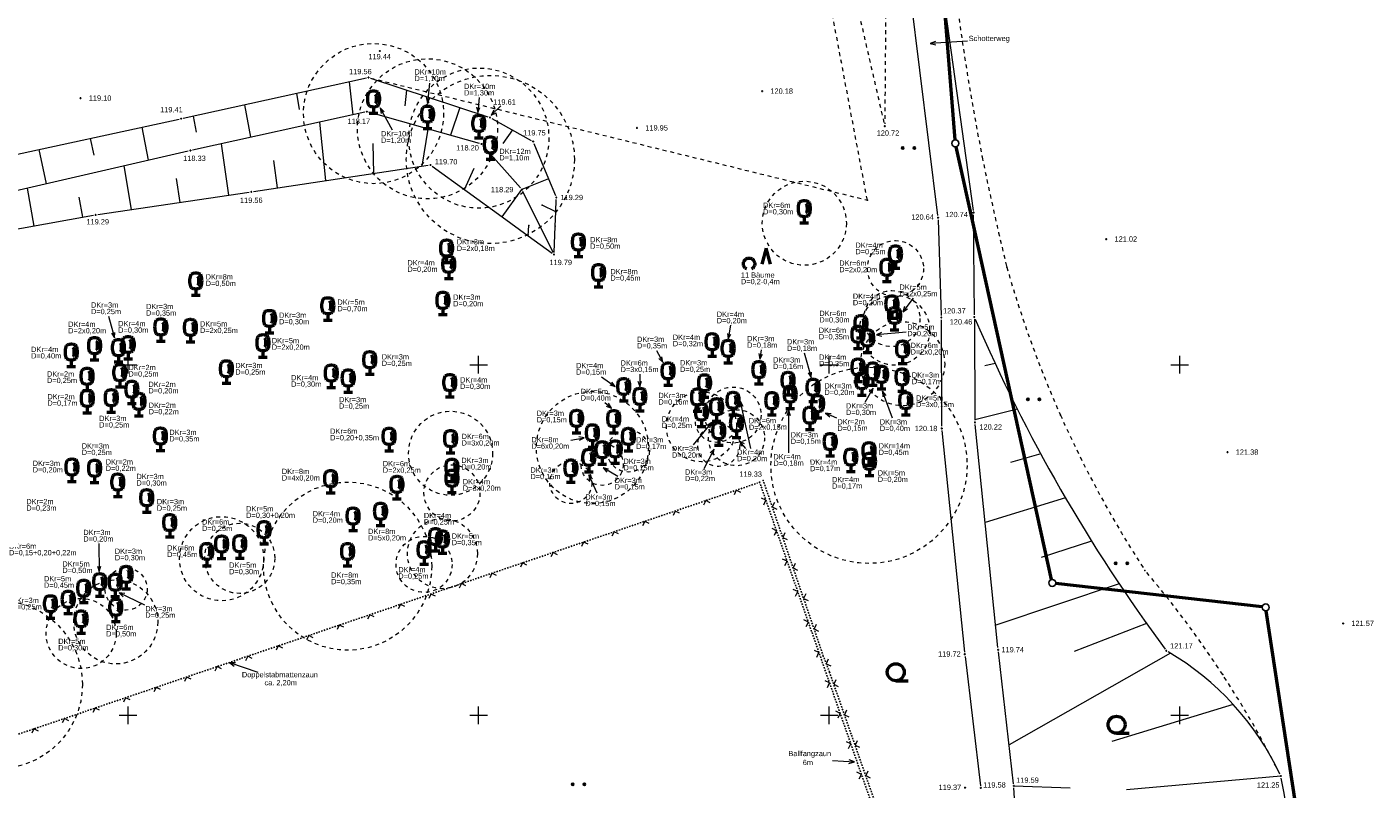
# Model space of a CAD drawing. Header units: metres. Extents: x 32377355 to 32378041, y 5707167 to 5708004.
# Tile 66 of 80: x 32377743 to 32377839, y 5707670 to 5707724. Entities that reach past the tile are written whole.
import ezdxf

# ---------------------------------------------------------------- set-up
doc = ezdxf.new("R2010")
doc.units = ezdxf.units.M
doc.header["$LTSCALE"] = 0.25
for name, pattern in [('LF1', [0]), ('LF2', [2.2, 1.1, -1.1]), ('LF33', [9.2, 0.1, 0, 9.1])]:
    doc.linetypes.add(name, pattern=pattern)
doc.layers.get('0').update_dxf_attribs({"color": 1, "linetype": 'CONTINUOUS'})
for name, color, linetype, lineweight in [('Befliegung', 126, 'CONTINUOUS', 0), ('Bäume Nord', 7, 'CONTINUOUS', 18), ('Ebene 71', 71, 'CONTINUOUS', 0), ('Ebene 9085', 125, 'CONTINUOUS', 0), ('Ebene 9285', 69, 'CONTINUOUS', 0), ('Flurstücke_ Grenzpunkte', 51, 'CONTINUOUS', 25), ('Neues Aufmaß Nord', 123, 'CONTINUOUS', 0), ('Text zu Ebene 9083', 67, 'CONTINUOUS', 0), ('Texte Befliegung', 70, 'CONTINUOUS', 0), ('TN_ Vegetation', 91, 'CONTINUOUS', 25)]:
    doc.layers.add(name, color=color, linetype=linetype, lineweight=lineweight)
doc.styles.add('Schrift rechtsgenei', font='Arial.ttf')

# ---------------------------------------------------------------- blocks, each defined once
blk = doc.blocks.new('*X1')
at = {"color": 7, "linetype": 'LF1', "lineweight": 18}
for p, q in [((32377764.11193, 5707713.11998), (32377763.664745, 5707717.29906)), ((32377770.97993, 5707714.148432), (32377771.41251, 5707716.802072)), ((32377757.180282, 5707712.084485), (32377756.663488, 5707715.756768)), ((32377767.519225, 5707713.630205), (32377767.474643, 5707715.777343)), ((32377760.655448, 5707712.602385), (32377760.396418, 5707714.562207)), ((32377750.233303, 5707711.054955), (32377749.731743, 5707714.182215)), ((32377773.982775, 5707712.485348), (32377774.688215, 5707714.003398)), ((32377753.70575, 5707711.569565), (32377753.450443, 5707713.274842)), ((32377743.30098, 5707709.88621), (32377742.82879, 5707712.591897)), ((32377746.764088, 5707710.511005), (32377746.519253, 5707711.948358)), ((32377776.681543, 5707710.531457), (32377778.093722, 5707712.482002)), ((32377736.37585, 5707708.63682), (32377735.94128, 5707711.005137)), ((32377739.841108, 5707709.262002), (32377739.611475, 5707710.529892)), ((32377729.437872, 5707707.415985), (32377729.011733, 5707709.69622)), ((32377732.91, 5707708.011532), (32377732.69755, 5707709.157167)), ((32377722.4686, 5707706.23432), (32377722.086677, 5707708.486843)), ((32377725.96405, 5707706.826988), (32377725.751288, 5707707.958325))]:
    blk.add_line(p, q, dxfattribs=at)
blk = doc.blocks.new('*X19')
at = {"color": 7, "linetype": 'LF1', "lineweight": 18}
for p, q in [((32377832.217723, 5707670.665002), (32377821.213953, 5707669.690915)), ((32377813.171723, 5707669.966002), (32377817.192837, 5707669.828457))]:
    blk.add_line(p, q, dxfattribs=at)
blk = doc.blocks.new('*X20')
at = {"color": 7, "linetype": 'LF1', "lineweight": 18}
for p, q in [((32377811.840215, 5707700.081693, 120.551), (32377811.109143, 5707699.911962, 120.447)), ((32377813.426725, 5707696.814318, 120.645), (32377810.400543, 5707696.071553, 120.228)), ((32377815.09233, 5707693.632905, 120.738), (32377812.923673, 5707693.02682, 120.428)), ((32377816.851427, 5707690.510435, 120.83), (32377811.129753, 5707688.752552, 120.011)), ((32377818.718198, 5707687.4192, 120.923), (32377815.11115, 5707686.25368, 120.412)), ((32377820.694375, 5707684.361165, 121.017), (32377811.878143, 5707681.426838, 119.793)), ((32377822.638648, 5707681.543348, 121.105), (32377817.46963, 5707679.548383, 120.407)), ((32377824.349068, 5707679.421117, 121.169), (32377812.837148, 5707672.88016, 119.635)), ((32377828.8239, 5707675.761077, 121.246), (32377820.151945, 5707673.12822, 120.418))]:
    blk.add_line(p, q, dxfattribs=at)
blk = doc.blocks.new('*X35')
at = {"color": 7, "linetype": 'LF1', "lineweight": 18}
for p, q in [((32377762.022325, 5707719.350468), (32377762.197595, 5707718.182473)), ((32377765.769225, 5707720.17482), (32377766.021488, 5707717.818222)), ((32377769.863722, 5707719.58099), (32377769.737188, 5707718.445447)), ((32377758.311395, 5707718.53403), (32377758.73583, 5707716.21328)), ((32377754.639383, 5707717.726155), (32377754.862985, 5707716.567775)), ((32377773.66465, 5707718.329362), (32377773.005818, 5707716.353017)), ((32377750.970872, 5707716.927865), (32377751.44235, 5707714.576307)), ((32377777.41736, 5707716.733292), (32377776.7208, 5707715.772447)), ((32377747.305032, 5707716.132815), (32377747.551823, 5707714.934837)), ((32377739.982228, 5707714.544642), (32377740.243578, 5707713.300583)), ((32377743.64337, 5707715.338673), (32377744.151833, 5707712.896703)), ((32377736.3215, 5707713.742983), (32377736.859788, 5707711.216745)), ((32377732.669825, 5707712.9151), (32377732.934838, 5707711.671362)), ((32377779.98472, 5707713.262037), (32377778.093722, 5707712.482002)), ((32377729.015888, 5707712.086705), (32377729.511902, 5707709.783568)), ((32377725.362872, 5707711.258518), (32377725.592673, 5707710.198885)), ((32377721.7554, 5707710.440658), (32377722.086677, 5707708.486843))]:
    blk.add_line(p, q, dxfattribs=at)
blk = doc.blocks.new('S112')
at = {"color": 0, "lineweight": -2}
for p, q in [((-0.4, 0.4), (0, 0)), ((0, 0), (0.4, 0.4))]:
    blk.add_line(p, q, dxfattribs=at)
blk = doc.blocks.new('S163')
at = {"lineweight": -2}
blk.add_hatch(color=0, dxfattribs=at).paths.add_polyline_path([(0, 0.031635, -1), (0, -0.031635, -1)], flags=0)
at = {"color": 0, "lineweight": -2}
blk.add_circle((0, 0), 0.031635, dxfattribs=at)
blk = doc.blocks.new('Gras_ Grünanlage_ -fläche_ -land')
at = {"lineweight": -2}
h = blk.add_hatch(color=0, dxfattribs=at)
h.paths.add_polyline_path([(-0.415, 0.085, -1), (-0.415, -0.085, -1)], flags=0)
h.paths.add_polyline_path([(0.415, 0.085, -1), (0.415, -0.085, -1)], flags=0)
at = {"color": 0, "lineweight": -2}
for centre in [(-0.415, 0), (0.415, 0)]:
    blk.add_circle(centre, 0.085, dxfattribs=at)
blk = doc.blocks.new('Gehölz')
at = {"color": 0, "lineweight": -2}
for p, q in [((-0.413465, -0.00873), (-0.39007, 0.00874)), ((-0.39007, 0.00874), (-0.364435, 0.02271)), ((-0.364435, 0.02271), (-0.33707, 0.0329)), ((-0.33707, 0.0329), (-0.308535, 0.039095)), ((-0.308535, 0.039095), (-0.27941, 0.041175)), ((-0.27941, 0.041175), (-0.250285, 0.039095)), ((-0.250285, 0.039095), (-0.22175, 0.0329)), ((-0.22175, 0.0329), (-0.194385, 0.02271)), ((-0.194385, 0.02271), (-0.16875, 0.00874)), ((-0.16875, 0.00874), (-0.145355, -0.00873)), ((0.343135, 0.4049), (0.186275, -0.182355)), ((0.5, -0.182355), (0.343135, 0.4049)), ((-0.48441, -0.16327), (-0.48225, -0.134155)), ((-0.48241, -0.192405), (-0.48441, -0.16327)), ((-0.47629, -0.220955), (-0.48241, -0.192405)), ((-0.48225, -0.134155), (-0.47598, -0.105635)), ((-0.466175, -0.248345), (-0.47629, -0.220955)), ((-0.47598, -0.105635), (-0.465715, -0.0783)), ((-0.452275, -0.27402), (-0.466175, -0.248345)), ((-0.465715, -0.0783), (-0.451675, -0.0527)), ((-0.434865, -0.297465), (-0.452275, -0.27402)), ((-0.451675, -0.0527), (-0.43414, -0.02935)), ((-0.4143, -0.318195), (-0.434865, -0.297465)), ((-0.43414, -0.02935), (-0.413465, -0.00873)), ((-0.391, -0.33579), (-0.4143, -0.318195)), ((-0.365435, -0.3499), (-0.391, -0.33579)), ((-0.16782, -0.33579), (-0.193385, -0.3499)), ((-0.14452, -0.318195), (-0.16782, -0.33579)), ((-0.145355, -0.00873), (-0.12468, -0.02935)), ((-0.123955, -0.297465), (-0.14452, -0.318195)), ((-0.12468, -0.02935), (-0.107145, -0.0527)), ((-0.106545, -0.27402), (-0.123955, -0.297465)), ((-0.107145, -0.0527), (-0.093105, -0.0783)), ((-0.092645, -0.248345), (-0.106545, -0.27402)), ((-0.093105, -0.0783), (-0.08284, -0.105635)), ((-0.08253, -0.220955), (-0.092645, -0.248345)), ((-0.08284, -0.105635), (-0.07657, -0.134155)), ((-0.07641, -0.192405), (-0.08253, -0.220955)), ((-0.07657, -0.134155), (-0.07441, -0.16327)), ((-0.07441, -0.16327), (-0.07641, -0.192405))]:
    blk.add_line(p, q, dxfattribs=at)
blk = doc.blocks.new('Baumbestand_ Laubholz', base_point=(0.0007, 0))
at = {"color": 0, "lineweight": -2}
blk.add_line((-0.09557, -0.40303), (0.5, -0.40303), dxfattribs=at)
blk.add_circle((-0.09557, 0), 0.40443, dxfattribs=at)
blk = doc.blocks.new('Laubbaum', base_point=(0, -0.5))
at = {"color": 0, "lineweight": -2}
for p, q in [((-0.25755, 0.14275), (-0.255405, 0.20252)), ((-0.255405, 0.08298), (-0.25755, 0.14275)), ((-0.255405, 0.20252), (-0.248985, 0.261985)), ((-0.248985, 0.023515), (-0.255405, 0.08298)), ((-0.248985, 0.261985), (-0.23832, 0.32084)), ((-0.23832, -0.03534), (-0.248985, 0.023515)), ((-0.23832, 0.32084), (-0.223465, 0.378775)), ((-0.223465, 0.378775), (-0.2045, 0.4355)), ((-0.2045, 0.4355), (-0.170865, 0.45636)), ((-0.170865, 0.45636), (-0.13513, 0.47336)), ((-0.13513, 0.47336), (-0.097725, 0.4863)), ((-0.097725, 0.4863), (-0.05912, 0.495015)), ((-0.05912, 0.495015), (-0.01979, 0.4994)), ((-0.01979, 0.4994), (0.01979, 0.4994)), ((0.01979, 0.4994), (0.05912, 0.495015)), ((0.05912, 0.495015), (0.097725, 0.4863)), ((0.072, 0.3585), (0.09129, 0.335215)), ((0.09129, 0.335215), (0.105485, 0.308515)), ((0.097725, 0.4863), (0.13513, 0.47336)), ((0.114, 0), (0.104515, -0.021505)), ((0.105485, 0.308515), (0.114, 0.2795)), ((0.114, 0.2795), (0.118245, 0.13975)), ((0.118245, 0.13975), (0.114, 0)), ((0.13513, 0.47336), (0.170865, 0.45636)), ((0.170865, 0.45636), (0.2045, 0.4355)), ((0.2045, 0.4355), (0.223465, 0.378775)), ((0.223465, 0.378775), (0.23832, 0.32084)), ((0.23832, 0.32084), (0.248985, 0.261985)), ((0.248985, 0.023515), (0.23832, -0.03534)), ((0.248985, 0.261985), (0.255405, 0.20252)), ((0.255405, 0.08298), (0.248985, 0.023515)), ((0.255405, 0.20252), (0.25755, 0.14275)), ((0.25755, 0.14275), (0.255405, 0.08298)), ((-0.223465, -0.093275), (-0.23832, -0.03534)), ((-0.2045, -0.15), (-0.223465, -0.093275)), ((-0.17082, -0.170725), (-0.2045, -0.15)), ((0.1905, -0.5), (-0.1905, -0.5)), ((-0.135065, -0.187615), (-0.17082, -0.170725)), ((-0.097665, -0.200465), (-0.135065, -0.187615)), ((-0.05908, -0.20912), (-0.097665, -0.200465)), ((-0.019775, -0.213475), (-0.05908, -0.20912)), ((0.019775, -0.213475), (-0.019775, -0.213475)), ((0, -0.2205), (0, -0.5)), ((0.05908, -0.20912), (0.019775, -0.213475)), ((0.097665, -0.200465), (0.05908, -0.20912)), ((0.09082, -0.04061), (0.0735, -0.0565)), ((0.104515, -0.021505), (0.09082, -0.04061)), ((0.135065, -0.187615), (0.097665, -0.200465)), ((0.17082, -0.170725), (0.135065, -0.187615)), ((0.2045, -0.15), (0.17082, -0.170725)), ((0.223465, -0.093275), (0.2045, -0.15)), ((0.23832, -0.03534), (0.223465, -0.093275))]:
    blk.add_line(p, q, dxfattribs=at)
blk = doc.blocks.new('Grenzpunkt mit Abmarkung')
at = {"color": 0, "lineweight": -2}
blk.add_circle((0, 0), 0.5, dxfattribs=at)

msp = doc.modelspace()

# ---------------------------------------------------------------- linework, layer by layer
at = {"layer": 'Ebene 71', "color": 7, "linetype": 'Continuous', "lineweight": 9}
for p, q in [((32377749.999722, 5707699.372003), (32377749.999722, 5707700.622003)), ((32377774.999722, 5707699.372003), (32377774.999722, 5707700.622003)), ((32377799.999722, 5707699.372003), (32377799.999722, 5707700.622003)), ((32377824.999722, 5707699.372003), (32377824.999722, 5707700.622003)), ((32377749.374722, 5707699.997003), (32377750.624722, 5707699.997003)), ((32377774.374722, 5707699.997003), (32377775.624722, 5707699.997003)), ((32377799.374722, 5707699.997003), (32377800.624722, 5707699.997003)), ((32377824.374722, 5707699.997003), (32377825.624722, 5707699.997003)), ((32377749.999722, 5707674.372003), (32377749.999722, 5707675.622003)), ((32377774.999722, 5707674.372003), (32377774.999722, 5707675.622003)), ((32377799.999722, 5707674.372003), (32377799.999722, 5707675.622003)), ((32377824.999722, 5707674.372003), (32377824.999722, 5707675.622003)), ((32377749.374722, 5707674.997003), (32377750.624722, 5707674.997003)), ((32377774.374722, 5707674.997003), (32377775.624722, 5707674.997003)), ((32377799.374722, 5707674.997003), (32377800.624722, 5707674.997003)), ((32377824.374722, 5707674.997003), (32377825.624722, 5707674.997003))]:
    msp.add_line(p, q, dxfattribs=at)
at = {"layer": 'Ebene 9085', "color": 7, "linetype": 'LF2', "lineweight": 18}
for centre, radius in [((32377767.507365, 5707717.902692), 4.998918), ((32377771.356543, 5707716.817847), 4.998918), ((32377775.836723, 5707714.626002, 118.333), 5.9987), ((32377775.012722, 5707716.158002, 118.41), 4.998918), ((32377798.228723, 5707710.085002, 120.232), 2.99935), ((32377804.729722, 5707706.849003, 120.061), 1.999567), ((32377804.666723, 5707702.460002, 119.739), 2.499458), ((32377804.471723, 5707703.280002, 119.839), 1.999567), ((32377805.242723, 5707700.067002, 119.717), 2.99935), ((32377783.114723, 5707694.094003, 119.543), 3.999133), ((32377773.000723, 5707693.683002, 119.786), 2.99935), ((32377783.808722, 5707692.889003, 119.286), 1.499675), ((32377785.679722, 5707693.839003, 119.347), 1.499675), ((32377773.097723, 5707690.856003, 119.84), 1.999567), ((32377781.578722, 5707691.595002, 119.104), 1.499675), ((32377772.421723, 5707686.523002, 118.944), 2.499458), ((32377771.108723, 5707685.757002, 118.808), 1.999567), ((32377749.123723, 5707681.658002, 118.708), 2.99935)]:
    msp.add_circle(centre, radius, dxfattribs=at)
at = {"layer": 'Ebene 9285', "color": 7, "linetype": 'Continuous', "lineweight": 18}
for points in [[(32377771.503102, 5707720.074335), (32377771.34591, 5707718.664773)], [(32377771.263243, 5707719.051317), (32377771.34591, 5707718.664773), (32377771.511703, 5707719.023607)], [(32377775.039775, 5707719.049372), (32377774.933285, 5707717.981467)], [(32377768.869175, 5707716.72779), (32377767.972015, 5707718.301535)], [(32377768.266328, 5707718.037662), (32377767.972015, 5707718.301535), (32377768.049143, 5707717.913847)], [(32377774.846113, 5707718.36702), (32377774.933285, 5707717.981467), (32377775.094878, 5707718.342213)], [(32377805.982843, 5707704.72976), (32377805.253107, 5707703.765878)], [(32377805.3798, 5707704.14031), (32377805.253107, 5707703.765878), (32377805.57912, 5707703.989408)], [(32377748.594845, 5707703.455567), (32377749.038508, 5707701.908207)], [(32377748.814993, 5707702.234233), (32377749.038508, 5707701.908207), (32377749.05531, 5707702.303135)], [(32377792.73936, 5707702.228947), (32377792.792773, 5707701.837287), (32377792.985038, 5707702.182663)], [(32377792.975095, 5707702.805062), (32377792.792773, 5707701.837287)], [(32377805.494828, 5707702.312987), (32377803.374193, 5707702.13098)], [(32377803.73713, 5707702.28759), (32377803.374193, 5707702.13098), (32377803.75851, 5707702.038505)], [(32377787.675665, 5707701.0136), (32377788.132192, 5707700.17279)], [(32377787.843405, 5707700.4427), (32377788.132192, 5707700.17279), (32377788.06311, 5707700.56199)], [(32377794.991368, 5707700.7837), (32377795.057223, 5707700.39394), (32377795.238395, 5707700.74526)], [(32377795.16081, 5707701.05963), (32377795.057223, 5707700.39394)], [(32377798.228868, 5707700.833727), (32377798.72131, 5707699.077208)], [(32377786.490438, 5707699.324145), (32377786.486865, 5707698.452287)], [(32377798.49972, 5707699.404543), (32377798.72131, 5707699.077208), (32377798.74044, 5707699.472028)], [(32377783.766143, 5707699.141885), (32377784.739455, 5707698.43272)], [(32377784.36276, 5707698.552523), (32377784.739455, 5707698.43272), (32377784.509983, 5707698.754577)], [(32377786.363403, 5707698.827795), (32377786.486865, 5707698.452287), (32377786.6134, 5707698.826772)], [(32377802.579785, 5707697.32153), (32377803.137653, 5707698.326725)], [(32377803.064975, 5707697.938177), (32377803.137653, 5707698.326725), (32377802.846385, 5707698.059492)], [(32377784.00727, 5707697.292307), (32377784.47142, 5707696.905515)], [(32377804.513678, 5707696.178732), (32377803.814798, 5707698.10711)], [(32377804.060093, 5707697.79714), (32377803.814798, 5707698.10711), (32377803.825052, 5707697.711958)], [(32377784.103312, 5707697.049557), (32377784.47142, 5707696.905515), (32377784.26336, 5707697.241612)], [(32377797.241615, 5707696.356703), (32377797.116365, 5707696.73162), (32377796.991615, 5707696.356535)], [(32377797.11838, 5707693.703217), (32377797.116365, 5707696.73162)], [(32377800.536373, 5707696.181745), (32377799.750478, 5707696.536775)], [(32377800.143685, 5707696.496305), (32377799.750478, 5707696.536775), (32377800.040763, 5707696.268475)], [(32377781.571075, 5707694.626578), (32377782.533243, 5707694.789633)], [(32377782.184398, 5707694.603733), (32377782.533243, 5707694.789633), (32377782.142627, 5707694.85022)], [(32377784.918545, 5707692.012462), (32377783.882323, 5707692.640343)], [(32377784.26782, 5707692.552915), (32377783.882323, 5707692.640343), (32377784.138262, 5707692.339103)], [(32377783.459963, 5707690.823445), (32377782.861455, 5707692.135908)], [(32377783.13078, 5707691.846575), (32377782.861455, 5707692.135908), (32377782.903315, 5707691.742847)]]:
    msp.add_lwpolyline(points, dxfattribs=at)
at = {"layer": 'Flurstücke_ Grenzpunkte', "color": 7, "linetype": 'Continuous', "lineweight": 50}
for p, q in [((32377808.979862, 5707716.029212), (32377805.667583, 5707757.592792)), ((32377810.402723, 5707709.419002), (32377809.053568, 5707715.53587)), ((32377815.860868, 5707684.676133), (32377810.402723, 5707709.419002)), ((32377830.89034, 5707682.719405), (32377816.163103, 5707684.403598)), ((32377837.982283, 5707637.507182), (32377831.17616, 5707682.44382))]:
    msp.add_line(p, q, dxfattribs=at)
at = {"layer": 'Neues Aufmaß Nord', "color": 7, "linetype": 'LF2', "lineweight": 18}
for p, q in [((32377802.723675, 5707711.735287), (32377797.762405, 5707738.11382)), ((32377767.29185, 5707720.440363), (32377802.723675, 5707711.735287))]:
    msp.add_line(p, q, dxfattribs=at)
at = {"layer": 'Neues Aufmaß Nord', "color": 7, "linetype": 'LF1', "lineweight": 18}
for p, q in [((32377807.751875, 5707710.634402, 120.645), (32377805.111568, 5707731.9846, 120.846)), ((32377807.283895, 5707732.520905, 120.941), (32377810.28055, 5707710.994098, 120.743)), ((32377753.938698, 5707717.571998, 119.411), (32377766.992745, 5707720.444005, 119.554)), ((32377767.28858, 5707720.428972, 119.557), (32377775.663863, 5707717.671032, 119.609)), ((32377737.256795, 5707713.95355, 118.891), (32377753.638648, 5707717.506452, 119.404)), ((32377766.873755, 5707718.005965, 118.173), (32377754.594687, 5707715.301037, 118.327)), ((32377767.507365, 5707717.902692), (32377767.171525, 5707717.997345)), ((32377771.356543, 5707716.817847), (32377767.507365, 5707717.902692)), ((32377775.94408, 5707717.548645, 119.616), (32377778.754363, 5707715.99336, 119.747)), ((32377775.057918, 5707715.774657), (32377771.356543, 5707716.817847)), ((32377777.991735, 5707712.596807, 118.284), (32377775.307707, 5707715.618197, 118.201)), ((32377778.94728, 5707715.777042), (32377779.98472, 5707713.262037)), ((32377754.29508, 5707715.233528, 118.321), (32377734.319365, 5707710.631478, 117.234)), ((32377758.94159, 5707712.345742, 119.56), (32377771.412852, 5707714.21326, 119.701)), ((32377771.689108, 5707714.145948), (32377776.681543, 5707710.531457)), ((32377779.98472, 5707713.262037), (32377780.480163, 5707712.06096)), ((32377747.841625, 5707710.700512, 119.293), (32377758.637818, 5707712.30049, 119.554)), ((32377780.311712, 5707707.991682, 119.743), (32377778.16173, 5707712.34432, 118.332)), ((32377780.498973, 5707710.902753), (32377780.53272, 5707711.765557)), ((32377780.498973, 5707710.902753), (32377779.539615, 5707711.365818)), ((32377780.459222, 5707709.886502), (32377780.498973, 5707710.902753)), ((32377732.431845, 5707707.925267, 118.808), (32377747.538598, 5707710.650737, 119.284)), ((32377776.681543, 5707710.531457), (32377778.530632, 5707709.19273)), ((32377778.530632, 5707709.19273), (32377778.569715, 5707709.934062)), ((32377780.385722, 5707708.007447), (32377780.459222, 5707709.886502)), ((32377807.77572, 5707710.32852, 120.638), (32377807.997722, 5707703.511482, 120.379)), ((32377810.354608, 5707703.54556, 120.464), (32377810.302835, 5707710.688443, 120.736)), ((32377778.530632, 5707709.19273), (32377780.255335, 5707707.944055)), ((32377808.028218, 5707695.606562, 120.179), (32377808.003228, 5707703.20444, 120.369)), ((32377810.356663, 5707703.238443, 120.453), (32377810.40078, 5707696.03256, 120.227)), ((32377812.042115, 5707679.82177, 119.746), (32377810.417328, 5707695.726235, 120.217)), ((32377808.044315, 5707695.300232, 120.171), (32377809.657127, 5707679.50077, 119.721)), ((32377809.69104, 5707679.195535, 119.715), (32377810.799403, 5707669.970467, 119.58)), ((32377813.154205, 5707670.118562, 119.592), (32377812.075238, 5707679.516443, 119.739)), ((32377815.42741, 5707632.831283, 119.945), (32377813.181033, 5707669.812722, 119.591))]:
    msp.add_line(p, q, dxfattribs=at)
at = {"layer": 'Neues Aufmaß Nord', "color": 7, "linetype": 'LF33', "lineweight": 25}
for p, q in [((32377739.542123, 5707672.754398, 118.951), (32377794.89632, 5707691.559605, 119.329)), ((32377799.583723, 5707679.220002), (32377795.292723, 5707691.749002)), ((32377795.092273, 5707691.463998, 119.33), (32377811.009172, 5707645.806005, 119.364)), ((32377800.026723, 5707678.064002), (32377799.583723, 5707679.220002)), ((32377811.274723, 5707645.910002), (32377800.026723, 5707678.064002))]:
    msp.add_line(p, q, dxfattribs=at)
at = {"layer": 'Neues Aufmaß Nord', "color": 7, "linetype": 'Continuous', "lineweight": 18}
for points in [[(32377809.877525, 5707723.057565), (32377807.216258, 5707722.897277)], [(32377807.583065, 5707723.044595), (32377807.216258, 5707722.897277), (32377807.598095, 5707722.795048)], [(32377793.871463, 5707697.023977), (32377793.668297, 5707697.363055), (32377793.627383, 5707696.969895)], [(32377794.407735, 5707694.025875), (32377793.668297, 5707697.363055)], [(32377790.314965, 5707694.2795), (32377791.631648, 5707695.86819)], [(32377791.488595, 5707695.499697), (32377791.631648, 5707695.86819), (32377791.29611, 5707695.659227)], [(32377794.065258, 5707694.025875), (32377793.613263, 5707694.545655)], [(32377793.953658, 5707694.344705), (32377793.613263, 5707694.545655), (32377793.76501, 5707694.180657)], [(32377791.07726, 5707692.604445), (32377791.788405, 5707693.981755)], [(32377791.72743, 5707693.5912), (32377791.788405, 5707693.981755), (32377791.505293, 5707693.705897)], [(32377747.90617, 5707687.23898), (32377747.941252, 5707685.249352)], [(32377747.809663, 5707685.62209), (32377747.941252, 5707685.249352), (32377748.059623, 5707685.626497)], [(32377751.198598, 5707682.859853), (32377749.370605, 5707683.7239)], [(32377749.763058, 5707683.676657), (32377749.370605, 5707683.7239), (32377749.656222, 5707683.450635)], [(32377759.284913, 5707678.044483), (32377757.2548, 5707678.726197)], [(32377757.650085, 5707678.72532), (32377757.2548, 5707678.726197), (32377757.570503, 5707678.488325)], [(32377800.233833, 5707671.778493), (32377801.797845, 5707671.666637)], [(32377801.414882, 5707671.568707), (32377801.797845, 5707671.666637), (32377801.432718, 5707671.81807)]]:
    msp.add_lwpolyline(points, dxfattribs=at)
at = {"layer": 'Neues Aufmaß Nord', "color": 7, "linetype": 'LF2', "lineweight": 18}
for centre, radius in [((32377802.841722, 5707692.819002, 119.744), 6.998482), ((32377793.145723, 5707696.406003, 119.826), 1.999567), ((32377790.898722, 5707695.572003, 119.69), 2.499458), ((32377791.969723, 5707695.955002, 119.697), 1.499675), ((32377793.392723, 5707694.790002, 119.568), 1.999567), ((32377792.122722, 5707694.242003, 119.489), 1.499675), ((32377765.659722, 5707685.631002, 118.963), 5.9987), ((32377756.671723, 5707686.163003, 119.075), 2.99935), ((32377757.961723, 5707686.188002, 119.051), 2.499458), ((32377749.862723, 5707683.997003, 118.99), 1.499675), ((32377740.741723, 5707677.198002, 118.669), 5.9987), ((32377746.652723, 5707680.829002, 119.029), 2.499458)]:
    msp.add_circle(centre, radius, dxfattribs=at)
for centre, radius, start, end in [((32377977.408093, 5707747.861162), 169.737621, 186.55427807, 191.22660107), ((32377977.408093, 5707747.861162), 169.737621, 191.22660151, 193.94805751), ((32377888.762725, 5707728.553315), 79.095683, 195.85261749, 203.98023149), ((32377888.762725, 5707728.553315), 79.095684, 203.98023027, 213.12760327), ((32377766.26985, 5707637.598102), 73.773583, 33.10797245, 40.31322645), ((32377766.26985, 5707637.598102), 73.773582, 26.74889179, 33.10797279)]:
    msp.add_arc(centre, radius, start, end, dxfattribs=at)
at = {"layer": 'Neues Aufmaß Nord', "color": 7, "linetype": 'LF1', "lineweight": 18}
for centre, radius, start, end in [((32377919.056758, 5707750.11939, 120.813), 118.318909, 203.33581384, 216.51219484), ((32377814.009075, 5707662.216757, 121.206), 20.073056, 25.32815441, 59.54150941), ((32377678.770235, 5707641.701165, 121.558), 156.157084, 359.27290379, 10.63270779)]:
    msp.add_arc(centre, radius, start, end, dxfattribs=at)
at = {"layer": 'Neues Aufmaß Nord', "color": 7, "lineweight": 18}
for p in [(32377810.918423, 5707714.814985), (32377779.98472, 5707713.262037), (32377802.723675, 5707711.735287), (32377779.539615, 5707711.365818), (32377780.498973, 5707710.902753), (32377776.681543, 5707710.531457), (32377778.569715, 5707709.934062), (32377780.459222, 5707709.886502), (32377778.530632, 5707709.19273), (32377812.675245, 5707706.94724), (32377816.494128, 5707696.407135), (32377795.292723, 5707691.749002), (32377822.523607, 5707685.32709), (32377799.583723, 5707679.220002), (32377800.026723, 5707678.064002), (32377828.065755, 5707677.8946)]:
    msp.add_point(p, dxfattribs=at)
at = {"layer": 'Text zu Ebene 9083', "color": 7, "linetype": 'LF2', "lineweight": 18}
for p, q in [((32377799.782983, 5707735.222615), (32377803.929368, 5707717.157673)), ((32377804.085483, 5707732.097445, 120.838), (32377803.96496, 5707717.16156, 120.724))]:
    msp.add_line(p, q, dxfattribs=at)
at = {"layer": 'Text zu Ebene 9083', "color": 7, "linetype": 'Continuous', "lineweight": 18}
for points in [[(32377776.58311, 5707718.459138), (32377775.894185, 5707717.797947)], [(32377776.078187, 5707718.147795), (32377775.894185, 5707717.797947), (32377776.251295, 5707717.967425)]]:
    msp.add_lwpolyline(points, dxfattribs=at)

# ---------------------------------------------------------------- block references
at = {"layer": 'Befliegung', "color": 7, "lineweight": 25, "xscale": 0.88, "yscale": 0.88, "zscale": 0.88}
for p in [(32377767.953722, 5707722.364002, 119.445), (32377795.219723, 5707719.501002, 120.181), (32377746.608723, 5707719.003003, 119.095), (32377786.297722, 5707716.880002, 119.953), (32377819.762722, 5707708.951003, 121.019), (32377828.408723, 5707693.758003, 121.377), (32377836.655723, 5707681.547002, 121.57)]:
    msp.add_blockref('S163', p, dxfattribs=at)
at = {"layer": 'Bäume Nord', "color": 116, "lineweight": 25, "true_color": 0x008230}
for p in [(32377805.667705, 5707715.45132), (32377814.586395, 5707697.526787), (32377820.84936, 5707685.841013), (32377782.130693, 5707670.07558)]:
    msp.add_blockref('Gras_ Grünanlage_ -fläche_ -land', p, dxfattribs=at)
at = {"layer": 'Bäume Nord', "color": 116, "lineweight": 50, "true_color": 0x008230}
for name, p, xscale, yscale, zscale in [('Laubbaum', (32377791.969723, 5707695.955002, 119.697), 1.625, 1.625, 1.625), ('Laubbaum', (32377793.145723, 5707696.406003, 119.826), 1.625, 1.625, 1.625), ('Laubbaum', (32377790.898722, 5707695.572003, 119.69), 1.625, 1.625, 1.625), ('Laubbaum', (32377793.392723, 5707694.790002, 119.568), 1.625, 1.625, 1.625), ('Laubbaum', (32377792.122722, 5707694.242003, 119.489), 1.625, 1.625, 1.625), ('Laubbaum', (32377802.841722, 5707692.819002, 119.744), 1.625, 1.625, 1.625), ('Laubbaum', (32377756.671723, 5707686.163003, 119.075), 1.625, 1.625, 1.625), ('Laubbaum', (32377757.961723, 5707686.188002, 119.051), 1.625, 1.625, 1.625), ('Laubbaum', (32377765.659722, 5707685.631002, 118.963), 1.625, 1.625, 1.625), ('Laubbaum', (32377749.862723, 5707683.997003, 118.99), 1.625, 1.625, 1.625), ('Laubbaum', (32377746.652723, 5707680.829002, 119.029), 1.625, 1.625, 1.625), ('Baumbestand_ Laubholz', (32377804.897282, 5707678.06586), 1.5, 1.5, 1.5), ('Baumbestand_ Laubholz', (32377820.645443, 5707674.32579), 1.5, 1.5, 1.5)]:
    msp.add_blockref(name, p, dxfattribs=dict(at, xscale=xscale, yscale=yscale, zscale=zscale))
at = {"layer": 'Ebene 9085', "color": 116, "lineweight": 50, "true_color": 0x008230, "xscale": 1.625, "yscale": 1.625, "zscale": 1.625}
for p in [(32377767.507365, 5707717.902692), (32377771.356543, 5707716.817847), (32377775.012722, 5707716.158002, 118.41), (32377775.836723, 5707714.626002, 118.333), (32377798.228723, 5707710.085002, 120.232), (32377772.714722, 5707707.268002, 119.504), (32377782.115722, 5707707.693002, 119.887), (32377804.729722, 5707706.849003, 120.061), (32377772.868723, 5707706.115002, 119.571), (32377783.559723, 5707705.524002, 119.941), (32377804.123723, 5707705.894002, 120.032), (32377754.830722, 5707704.923003, 119.53), (32377772.451723, 5707703.541002, 119.645), (32377764.244723, 5707703.151003, 119.699), (32377804.471723, 5707703.280002, 119.839), (32377804.666723, 5707702.460002, 119.739), (32377752.337723, 5707701.642002, 119.511), (32377754.445723, 5707701.612002, 119.515), (32377760.089722, 5707702.249002, 119.687), (32377802.268723, 5707701.889003, 120.122), (32377759.616723, 5707700.519002, 119.675), (32377791.650722, 5707700.588003, 119.976), (32377802.050723, 5707701.120002, 120.134), (32377802.744723, 5707700.854002, 119.957), (32377745.948723, 5707699.851002, 119.408), (32377747.612723, 5707700.310003, 119.34), (32377749.313723, 5707700.167003, 119.39), (32377750.008723, 5707700.392002, 119.441), (32377792.795722, 5707700.116003, 119.954), (32377805.242723, 5707700.067002, 119.717), (32377757.008723, 5707698.658002, 119.567), (32377767.231723, 5707699.306002, 119.671), (32377794.984723, 5707698.602002, 119.84), (32377802.061723, 5707698.785002, 120.078), (32377747.075723, 5707698.130002, 119.314), (32377749.407722, 5707698.390003, 119.334), (32377764.490722, 5707698.351002, 119.755), (32377765.697723, 5707698.003003, 119.733), (32377772.943723, 5707697.677002, 119.643), (32377788.509723, 5707698.513002, 119.79), (32377791.112723, 5707697.660002, 119.785), (32377797.069722, 5707697.828002, 119.74), (32377802.340723, 5707697.803002, 120.118), (32377803.118723, 5707698.510002, 119.892), (32377803.735723, 5707698.263002, 119.671), (32377805.198723, 5707698.083003, 119.714), (32377750.267723, 5707697.200002, 119.376), (32377785.349723, 5707697.397002, 119.797), (32377786.497722, 5707696.687002, 119.788), (32377790.614723, 5707696.651003, 119.683), (32377797.218722, 5707696.853002, 119.711), (32377798.854722, 5707697.341002, 119.738), (32377747.090723, 5707696.551002, 119.342), (32377748.804722, 5707696.597002, 119.445), (32377750.775722, 5707696.334002, 119.46), (32377795.912723, 5707696.386002, 119.635), (32377799.179722, 5707696.180003, 119.643), (32377805.458723, 5707696.392002, 119.652), (32377781.985723, 5707695.125002, 119.661), (32377784.637722, 5707695.112002, 119.458), (32377798.631723, 5707695.351002, 119.603), (32377752.303723, 5707693.863002, 119.494), (32377768.610723, 5707693.842002, 119.574), (32377783.114723, 5707694.094003, 119.543), (32377785.679722, 5707693.839003, 119.347), (32377773.000723, 5707693.683002, 119.786), (32377783.808722, 5707692.889003, 119.286), (32377784.746723, 5707692.945002, 119.295), (32377800.074723, 5707693.470002, 119.492), (32377782.858723, 5707692.342002, 119.224), (32377801.544723, 5707692.365002, 119.527), (32377802.875723, 5707692.061002, 119.549), (32377745.998723, 5707691.650003, 119.242), (32377747.614723, 5707691.566003, 119.303), (32377773.097723, 5707690.856003, 119.84), (32377773.100722, 5707691.633003, 119.797), (32377781.578722, 5707691.595002, 119.104), (32377749.264722, 5707690.581002, 119.324), (32377764.447723, 5707690.824002, 119.507), (32377769.171723, 5707690.415002, 119.379), (32377751.327723, 5707689.464003, 119.262), (32377766.041723, 5707688.156003, 119.184), (32377768.004723, 5707688.503003, 119.239), (32377752.966722, 5707687.696003, 119.211), (32377759.696723, 5707687.190003, 119.018), (32377771.925723, 5707686.693002, 119.023), (32377772.421723, 5707686.523002, 118.944), (32377755.610723, 5707685.632002, 118.831), (32377771.108723, 5707685.757002, 118.808), (32377747.977722, 5707683.472002, 118.854), (32377749.089722, 5707683.440003, 118.839), (32377745.728723, 5707682.220002, 118.847), (32377746.838723, 5707683.009003, 118.897), (32377744.463723, 5707681.901003, 118.758), (32377749.123723, 5707681.658002, 118.708)]:
    msp.add_blockref('Laubbaum', p, dxfattribs=at)
at = {"layer": 'Flurstücke_ Grenzpunkte', "color": 7, "lineweight": 25, "xscale": 0.5, "yscale": 0.5, "zscale": 0.5}
for p in [(32377808.999722, 5707715.780002), (32377815.914723, 5707684.432002), (32377831.138723, 5707682.691003)]:
    msp.add_blockref('Grenzpunkt mit Abmarkung', p, dxfattribs=at)
at = {"layer": 'Neues Aufmaß Nord', "color": 7, "lineweight": 25, "xscale": 0.88, "yscale": 0.88, "zscale": 0.88}
for p in [(32377767.142723, 5707720.477002, 119.556), (32377753.788723, 5707717.539002, 119.409), (32377767.023722, 5707718.039002, 118.171), (32377775.809723, 5707717.623003, 119.61), (32377803.963723, 5707717.008003, 120.723), (32377775.205722, 5707715.733002, 118.198), (32377778.888723, 5707715.919002, 119.753), (32377754.444722, 5707715.268002, 118.329), (32377771.564723, 5707714.236003, 119.703), (32377758.789723, 5707712.323002, 119.558), (32377778.093722, 5707712.482002, 118.287), (32377780.538723, 5707711.919002, 119.294), (32377747.689723, 5707710.678002, 119.289), (32377810.301723, 5707710.842002, 120.742), (32377807.770723, 5707710.482002, 120.644), (32377780.379723, 5707707.854002, 119.788), (32377808.002723, 5707703.358002, 120.373), (32377810.355723, 5707703.392002, 120.458), (32377808.028723, 5707695.453002, 120.175), (32377810.401723, 5707695.879002, 120.222), (32377795.041723, 5707691.609002, 119.33), (32377809.672722, 5707679.348002, 119.717), (32377812.057723, 5707679.669002, 119.741), (32377824.051723, 5707679.597002, 121.167), (32377832.217723, 5707670.665002, 121.246), (32377809.694722, 5707669.835002, 119.367), (32377810.817722, 5707669.818002, 119.578), (32377813.171723, 5707669.966002, 119.59)]:
    msp.add_blockref('S163', p, dxfattribs=at)
at = {"layer": 'Neues Aufmaß Nord', "color": 7, "lineweight": 18}
for name in ['*X35', '*X1', '*X20', '*X19']:
    msp.add_blockref(name, (0, 0), dxfattribs=at)
at = {"layer": 'Neues Aufmaß Nord', "color": 7, "lineweight": 18, "xscale": 0.625, "yscale": 0.625, "zscale": 0.625}
for p, rotation in [((32377793.37601, 5707691.043117, 119.319), 198.764), ((32377795.487762, 5707690.329522, 119.331), 109.22), ((32377789.02049, 5707689.563438, 119.289), 198.764), ((32377791.19825, 5707690.303277, 119.304), 198.764), ((32377795.939677, 5707689.86), 288.906), ((32377786.84273, 5707688.8236, 119.274), 198.764), ((32377784.66497, 5707688.08376, 119.259), 198.764), ((32377796.24488, 5707688.15771, 119.333), 109.22), ((32377796.6849, 5707687.684077), 288.906), ((32377782.48721, 5707687.34392, 119.244), 198.764), ((32377778.131693, 5707685.86424, 119.215), 198.764), ((32377780.30945, 5707686.60408, 119.229), 198.764), ((32377797.002, 5707685.985898, 119.334), 109.22), ((32377797.43012, 5707685.508152), 288.906), ((32377775.953933, 5707685.124402, 119.2), 198.764), ((32377773.776173, 5707684.384562, 119.185), 198.764), ((32377797.75912, 5707683.814085, 119.336), 109.22), ((32377769.420653, 5707682.904882, 119.155), 198.764), ((32377771.598413, 5707683.644722, 119.17), 198.764), ((32377798.175343, 5707683.33223), 288.906), ((32377767.242893, 5707682.165043, 119.14), 198.764), ((32377765.065133, 5707681.425205, 119.125), 198.764), ((32377798.516238, 5707681.642272, 119.337), 109.22), ((32377798.920565, 5707681.156305), 288.906), ((32377760.709612, 5707679.945525, 119.096), 198.764), ((32377762.887373, 5707680.685365, 119.11), 198.764), ((32377758.531853, 5707679.205685, 119.081), 198.764), ((32377799.273357, 5707679.47046, 119.339), 109.22), ((32377756.354095, 5707678.465845, 119.066), 198.764), ((32377799.796275, 5707678.665345), 290.968), ((32377754.176335, 5707677.726007, 119.051), 198.764), ((32377800.030475, 5707677.298647, 119.341), 109.22), ((32377800.32631, 5707677.207588), 289.281), ((32377749.820815, 5707676.246327, 119.021), 198.764), ((32377751.998575, 5707676.986167, 119.036), 198.764), ((32377747.643055, 5707675.506487, 119.006), 198.764), ((32377800.787595, 5707675.126833, 119.342), 109.22), ((32377801.08576, 5707675.03659), 289.281), ((32377745.465295, 5707674.766647, 118.991), 198.764), ((32377743.287535, 5707674.026808, 118.977), 198.764), ((32377801.544713, 5707672.95502, 119.344), 109.22), ((32377801.84521, 5707672.865593), 289.281), ((32377802.301833, 5707670.783207, 119.345), 109.22), ((32377802.604663, 5707670.694593), 289.281)]:
    msp.add_blockref('S112', p, dxfattribs=dict(at, rotation=rotation))
at = {"layer": 'TN_ Vegetation', "color": 116, "lineweight": 50, "true_color": 0x008230, "xscale": 1.975, "yscale": 1.975, "zscale": 1.975}
msp.add_blockref('Gehölz', (32377794.839127, 5707707.51798), dxfattribs=at)

# ---------------------------------------------------------------- texts
at = {"layer": 'Ebene 9285', "color": 7, "lineweight": 18, "char_height": 0.3775, "attachment_point": 7, "line_spacing_factor": 0.69, "style": 'Schrift rechtsgenei'}
for s, insert in [('DKr=10m', (32377770.427655, 5707720.678335)), ('D=1,10m', (32377770.427655, 5707720.149835)), ('DKr=10m', (32377773.958088, 5707719.653373)), ('D=1,30m', (32377773.958088, 5707719.124873)), ('DKr=10m', (32377768.036073, 5707716.27479)), ('D=1,20m', (32377768.036073, 5707715.74629)), ('DKr=12m', (32377776.475208, 5707715.024132)), ('D=1,10m', (32377776.475208, 5707714.495632)), ('DKr=6m', (32377795.286233, 5707711.172125)), ('D=0,30m', (32377795.286233, 5707710.643625)), ('DKr=3m', (32377773.44092, 5707708.56457)), ('DKr=8m', (32377782.95499, 5707708.720428)), ('DKr=4m', (32377801.8721, 5707708.331593)), ('D=2x0,18m', (32377773.44092, 5707708.03607)), ('D=0,50m', (32377782.95499, 5707708.191928)), ('D=0,25m', (32377801.8721, 5707707.803093)), ('DKr=4m', (32377769.920425, 5707707.074702)), ('D=0,20m', (32377769.920425, 5707706.546202)), ('DKr=8m', (32377784.397528, 5707706.442735)), ('DKr=6m', (32377800.71966, 5707707.046432)), ('D=2x0,20m', (32377800.71966, 5707706.517932)), ('DKr=8m', (32377755.530513, 5707706.066852)), ('D=0,50m', (32377755.530513, 5707705.538352)), ('D=0,45m', (32377784.397528, 5707705.914235)), ('DKr=3m', (32377773.187505, 5707704.61906)), ('DKr=4m', (32377801.691762, 5707704.693487)), ('DKr=5m', (32377805.014332, 5707705.33376)), ('D=2x0,25m', (32377805.014332, 5707704.80526)), ('DKr=3m', (32377747.351583, 5707704.059567)), ('D=0,25m', (32377747.351583, 5707703.531067)), ('DKr=3m', (32377751.280623, 5707703.9528)), ('DKr=5m', (32377764.928585, 5707704.264152)), ('D=0,70m', (32377764.928585, 5707703.735652)), ('D=0,20m', (32377773.187505, 5707704.09056)), ('D=0,20m', (32377801.691762, 5707704.164987)), ('DKr=4m', (32377745.72843, 5707702.692825)), ('DKr=4m', (32377749.294748, 5707702.735655)), ('D=0,35m', (32377751.280623, 5707703.4243)), ('DKr=5m', (32377755.124798, 5707702.71436)), ('DKr=3m', (32377760.762113, 5707703.333607)), ('D=0,30m', (32377760.762113, 5707702.805107)), ('DKr=4m', (32377791.98293, 5707703.409063)), ('D=0,20m', (32377791.98293, 5707702.880563)), ('DKr=6m', (32377799.29914, 5707703.464723)), ('D=0,30m', (32377799.29914, 5707702.936223)), ('D=2x0,20m', (32377745.72843, 5707702.164325)), ('D=0,30m', (32377749.294748, 5707702.207155)), ('D=2x0,25m', (32377755.124798, 5707702.18586)), ('DKr=3m', (32377786.29698, 5707701.6176)), ('DKr=4m', (32377788.8528, 5707701.76826)), ('DKr=3m', (32377794.151317, 5707701.66363)), ('DKr=6m', (32377799.26404, 5707702.261288)), ('D=0,35m', (32377799.26404, 5707701.732788)), ('DKr=5m', (32377805.570328, 5707702.488668)), ('D=0,20m', (32377805.570328, 5707701.960168)), ('DKr=4m', (32377743.080888, 5707700.899257)), ('DKr=5m', (32377760.249628, 5707701.518565)), ('D=2x0,20m', (32377760.249628, 5707700.990065)), ('D=0,35m', (32377786.29698, 5707701.0891)), ('D=0,32m', (32377788.8528, 5707701.23976)), ('D=0,18m', (32377794.151317, 5707701.13513)), ('DKr=3m', (32377796.988972, 5707701.437727)), ('D=0,18m', (32377796.988972, 5707700.909227)), ('DKr=6m', (32377805.809618, 5707701.17946)), ('D=2x0,20m', (32377805.809618, 5707700.65096)), ('D=0,40m', (32377743.080888, 5707700.370757)), ('DKr=3m', (32377757.644505, 5707699.746225)), ('DKr=3m', (32377768.08895, 5707700.36391)), ('D=0,25m', (32377768.08895, 5707699.83541)), ('DKr=4m', (32377781.949063, 5707699.745885)), ('DKr=6m', (32377785.123975, 5707699.928145)), ('DKr=3m', (32377789.361678, 5707699.939597)), ('DKr=3m', (32377795.996675, 5707700.14541)), ('DKr=4m', (32377799.284628, 5707700.346525)), ('D=0,35m', (32377799.284628, 5707699.818025)), ('DKr=2m', (32377744.210813, 5707699.14528)), ('DKr=2m', (32377750.024298, 5707699.609722)), ('D=0,25m', (32377750.024298, 5707699.081222)), ('D=0,25m', (32377757.644505, 5707699.217725)), ('DKr=4m', (32377761.625968, 5707698.883407)), ('DKr=4m', (32377773.678663, 5707698.725127)), ('D=0,15m', (32377781.949063, 5707699.217385)), ('D=3x0,15m', (32377785.123975, 5707699.399645)), ('D=0,25m', (32377789.361678, 5707699.411097)), ('D=0,16m', (32377795.996675, 5707699.61691)), ('DKr=3m', (32377805.899405, 5707699.06564)), ('D=0,25m', (32377744.210813, 5707698.61678)), ('DKr=2m', (32377751.44964, 5707698.408587)), ('D=0,20m', (32377751.44964, 5707697.880087)), ('D=0,30m', (32377761.625968, 5707698.354907)), ('D=0,30m', (32377773.678663, 5707698.196627)), ('DKr=5m', (32377782.281343, 5707697.896308)), ('DKr=3m', (32377799.658415, 5707698.29197)), ('D=0,20m', (32377799.658415, 5707697.76347)), ('D=0,17m', (32377805.899405, 5707698.53714)), ('DKr=2m', (32377744.242842, 5707697.527758)), ('D=0,17m', (32377744.242842, 5707696.999258)), ('DKr=2m', (32377751.465655, 5707696.919182)), ('DKr=3m', (32377765.042523, 5707697.317482)), ('D=0,25m', (32377765.042523, 5707696.788982)), ('D=0,40m', (32377782.281343, 5707697.367808)), ('DKr=3m', (32377787.824405, 5707697.609722)), ('D=0,16m', (32377787.824405, 5707697.081222)), ('DKr=3m', (32377801.194745, 5707696.86853)), ('DKr=5m', (32377806.192228, 5707697.430735)), ('D=3x0,15m', (32377806.192228, 5707696.902235)), ('DKr=3m', (32377747.937398, 5707695.975547)), ('D=0,22m', (32377751.465655, 5707696.390682)), ('DKr=3m', (32377779.14134, 5707696.343012)), ('D=0,15m', (32377779.14134, 5707695.814512)), ('D=0,30m', (32377801.194745, 5707696.34003)), ('D=0,25m', (32377747.937398, 5707695.447047)), ('DKr=3m', (32377752.939082, 5707694.981065)), ('DKr=6m', (32377764.411003, 5707695.061402)), ('DKr=3m', (32377803.613485, 5707695.725732)), ('D=0,40m', (32377803.613485, 5707695.197232)), ('DKr=3m', (32377746.693232, 5707694.011077)), ('D=0,35m', (32377752.939082, 5707694.452565)), ('D=0,20+0,35m', (32377764.411003, 5707694.532902)), ('DKr=6m', (32377773.78543, 5707694.689325)), ('D=3x0,20m', (32377773.78543, 5707694.160825)), ('DKr=8m', (32377778.758322, 5707694.45735)), ('D=6x0,20m', (32377778.758322, 5707693.92885)), ('DKr=3m', (32377786.232763, 5707694.443153)), ('D=0,17m', (32377786.232763, 5707693.914653)), ('D=0,25m', (32377746.693232, 5707693.482577)), ('DKr=3m', (32377773.764145, 5707692.980468)), ('DKr=3m', (32377743.196892, 5707692.772265)), ('D=0,20m', (32377743.196892, 5707692.243765)), ('DKr=2m', (32377748.401508, 5707692.879345)), ('D=0,22m', (32377748.401508, 5707692.350845)), ('DKr=8m', (32377760.967755, 5707692.194702)), ('DKr=6m', (32377768.167343, 5707692.747582)), ('D=2x0,25m', (32377768.167343, 5707692.219082)), ('D=0,20m', (32377773.764145, 5707692.451968)), ('DKr=3m', (32377778.69389, 5707692.292087)), ('DKr=3m', (32377785.334525, 5707692.918065)), ('D=0,15m', (32377785.334525, 5707692.389565)), ('DKr=5m', (32377803.46561, 5707692.087365)), ('DKr=3m', (32377750.600913, 5707691.833027)), ('D=0,30m', (32377750.600913, 5707691.304527)), ('D=4x0,20m', (32377760.967755, 5707691.666202)), ('DKr=4m', (32377773.870912, 5707691.464375)), ('D=0,15m', (32377778.69389, 5707691.763587)), ('DKr=3m', (32377784.699025, 5707691.559462)), ('D=0,15m', (32377784.699025, 5707691.030962)), ('D=0,20m', (32377803.46561, 5707691.558865)), ('DKr=2m', (32377742.739585, 5707690.048263)), ('DKr=3m', (32377752.052948, 5707690.039332)), ('D=3x0,20m', (32377773.870912, 5707690.935875)), ('DKr=3m', (32377782.609237, 5707690.370445)), ('D=0,23m', (32377742.739585, 5707689.519763)), ('D=0,25m', (32377752.052948, 5707689.510832)), ('DKr=5m', (32377758.41882, 5707689.527982)), ('DKr=4m', (32377763.165888, 5707689.181563)), ('D=0,15m', (32377782.609237, 5707689.841945)), ('D=0,30+0,20m', (32377758.41882, 5707688.999482)), ('D=0,20m', (32377763.165888, 5707688.653063)), ('DKr=4m', (32377771.096105, 5707689.05429)), ('D=0,25m', (32377771.096105, 5707688.52579)), ('DKr=8m', (32377767.117718, 5707687.91849)), ('D=5x0,20m', (32377767.117718, 5707687.38999)), ('DKr=5m', (32377773.079452, 5707687.58445)), ('DKr=6m', (32377741.506415, 5707686.86123)), ('D=0,15+0,20+0,22m', (32377741.506415, 5707686.33273)), ('DKr=6m', (32377752.782267, 5707686.737533)), ('D=0,45m', (32377752.782267, 5707686.209033)), ('D=0,35m', (32377773.079452, 5707687.05595)), ('DKr=4m', (32377769.270118, 5707685.194602)), ('D=0,25m', (32377769.270118, 5707684.666102))]:
    msp.add_mtext(s, dxfattribs=dict(at, insert=insert))
at = {"layer": 'Ebene 9285', "color": 7, "lineweight": 18, "char_height": 0.3775, "attachment_point": 7, "rotation": 0.61605621, "line_spacing_factor": 0.69, "style": 'Schrift rechtsgenei'}
for s, insert in [('DKr=6m', (32377794.272485, 5707695.8019)), ('D=2x0,15m', (32377794.278168, 5707695.273432)), ('DKr=2m', (32377800.58665, 5707695.72926)), ('D=0,15m', (32377800.592333, 5707695.20079)), ('DKr=3m', (32377797.257098, 5707694.798577)), ('D=0,15m', (32377797.26278, 5707694.270108)), ('DKr=4m', (32377796.026255, 5707693.238447)), ('D=0,18m', (32377796.031938, 5707692.709978)), ('DKr=4m', (32377798.628428, 5707692.855983)), ('D=0,17m', (32377798.63411, 5707692.327512)), ('DKr=4m', (32377800.202325, 5707691.611507)), ('D=0,17m', (32377800.208007, 5707691.083038))]:
    msp.add_mtext(s, dxfattribs=dict(at, insert=insert))
at = {"layer": 'Neues Aufmaß Nord', "color": 7, "lineweight": 18, "insert": (32377809.953255, 5707722.959343), "char_height": 0.3775, "attachment_point": 7, "rotation": 0.13493172, "line_spacing_factor": 0.69, "style": 'Schrift rechtsgenei'}
msp.add_mtext('Schotterweg', dxfattribs=at)
at = {"layer": 'Neues Aufmaß Nord', "color": 7, "lineweight": 18, "char_height": 0.3775, "attachment_point": 7, "line_spacing_factor": 0.69, "style": 'Schrift rechtsgenei'}
for s, insert in [('DKr=4m', (32377788.064605, 5707695.940302)), ('D=0,25m', (32377788.064605, 5707695.411802)), ('DKr=14m', (32377803.52966, 5707694.022707)), ('DKr=3m', (32377788.785223, 5707693.8265)), ('D=0,20m', (32377788.785223, 5707693.298)), ('DKr=4m', (32377793.433107, 5707693.572875)), ('D=0,20m', (32377793.433107, 5707693.044375)), ('D=0,45m', (32377803.52966, 5707693.494207)), ('DKr=3m', (32377789.712653, 5707692.151445)), ('D=0,22m', (32377789.712653, 5707691.622945)), ('DKr=6m', (32377755.274092, 5707688.591342)), ('DKr=3m', (32377746.805123, 5707687.84298)), ('D=0,20m', (32377746.805123, 5707687.31448)), ('D=0,25m', (32377755.274092, 5707688.062842)), ('DKr=3m', (32377749.055608, 5707686.503173)), ('DKr=5m', (32377745.310755, 5707685.597683)), ('D=0,30m', (32377749.055608, 5707685.974673)), ('DKr=5m', (32377757.203858, 5707685.511932)), ('DKr=5m', (32377743.997515, 5707684.54468)), ('D=0,50m', (32377745.310755, 5707685.069183)), ('D=0,30m', (32377757.203858, 5707684.983432)), ('DKr=8m', (32377764.48038, 5707684.800618)), ('D=0,45m', (32377743.997515, 5707684.01618)), ('D=0,35m', (32377764.48038, 5707684.272118)), ('DKr=3m', (32377741.685988, 5707682.9998)), ('D=0,25m', (32377741.685988, 5707682.4713)), ('DKr=3m', (32377751.22497, 5707682.406852)), ('D=0,25m', (32377751.22497, 5707681.878352)), ('DKr=6m', (32377748.438333, 5707681.07759)), ('D=0,50m', (32377748.438333, 5707680.54909)), ('DKr=5m', (32377745.01714, 5707680.08054)), ('D=0,30m', (32377745.01714, 5707679.55204)), ('Doppelstabmattenzaun', (32377758.11622, 5707677.591482)), ('           ca. 2,20m', (32377758.11622, 5707677.062982)), ('Ballfangzaun', (32377797.090767, 5707671.969088)), ('       6m', (32377797.090767, 5707671.440588))]:
    msp.add_mtext(s, dxfattribs=dict(at, insert=insert))
at = {"layer": 'Text zu Ebene 9083', "color": 7, "lineweight": 18, "char_height": 0.3775, "attachment_point": 7, "line_spacing_factor": 0.69, "style": 'Schrift rechtsgenei'}
for s, insert in [('119.56', (32377765.760768, 5707720.706955, 119.556)), ('119.41', (32377752.28644, 5707717.9868, 119.409)), ('119.61', (32377776.038325, 5707718.534637, 119.61)), ('118.17', (32377765.653413, 5707717.165502, 118.171)), ('119.75', (32377778.172688, 5707716.33871, 119.753)), ('120.72', (32377803.387945, 5707716.32077, 120.723)), ('118.20', (32377773.40515, 5707715.267427, 118.198)), ('118.33', (32377753.928588, 5707714.520042, 118.329)), ('119.70', (32377771.876338, 5707714.27494, 119.703)), ('118.29', (32377775.87243, 5707712.291733, 118.287)), ('119.56', (32377757.979228, 5707711.52767, 119.558)), ('119.29', (32377780.837395, 5707711.72603, 119.294)), ('120.64', (32377805.857468, 5707710.336415, 120.644)), ('120.74', (32377808.280492, 5707710.512212, 120.742)), ('119.29', (32377747.030835, 5707709.994755, 119.289)), ('119.79', (32377780.049268, 5707707.09268, 119.788)), ('11 Bäume', (32377793.70601, 5707706.19608)), ('D=0,2-0,4m', (32377793.70601, 5707705.66758)), ('120.37', (32377808.122418, 5707703.64661, 120.373)), ('120.46', (32377808.598245, 5707702.859657, 120.458)), ('120.18', (32377806.104688, 5707695.254083, 120.175)), ('120.22', (32377810.715898, 5707695.362913, 120.222)), ('119.33', (32377793.594765, 5707691.998518, 119.33)), ('119.74', (32377812.284028, 5707679.480187, 119.741)), ('121.17', (32377824.3163, 5707679.759847, 121.167)), ('119.72', (32377807.769042, 5707679.17628, 119.717)), ('119.59', (32377813.339678, 5707670.176377, 119.59)), ('119.37', (32377807.806442, 5707669.666798, 119.367)), ('119.58', (32377810.981285, 5707669.836692, 119.578)), ('121.25', (32377830.504753, 5707669.826492, 121.246))]:
    msp.add_mtext(s, dxfattribs=dict(at, insert=insert))
at = {"layer": 'Texte Befliegung', "color": 7, "lineweight": 18, "char_height": 0.3775, "attachment_point": 7, "line_spacing_factor": 0.69, "style": 'Schrift rechtsgenei'}
for s, insert in [('119.44', (32377767.137185, 5707721.769877, 119.445)), ('120.18', (32377795.808623, 5707719.312253, 120.181)), ('119.10', (32377747.197623, 5707718.814252, 119.095)), ('119.95', (32377786.886622, 5707716.691252, 119.953)), ('121.02', (32377820.351622, 5707708.762253, 121.019)), ('121.38', (32377828.997623, 5707693.569253, 121.377)), ('121.57', (32377837.244623, 5707681.358253, 121.57))]:
    msp.add_mtext(s, dxfattribs=dict(at, insert=insert))

doc.saveas('drawing.dxf')
